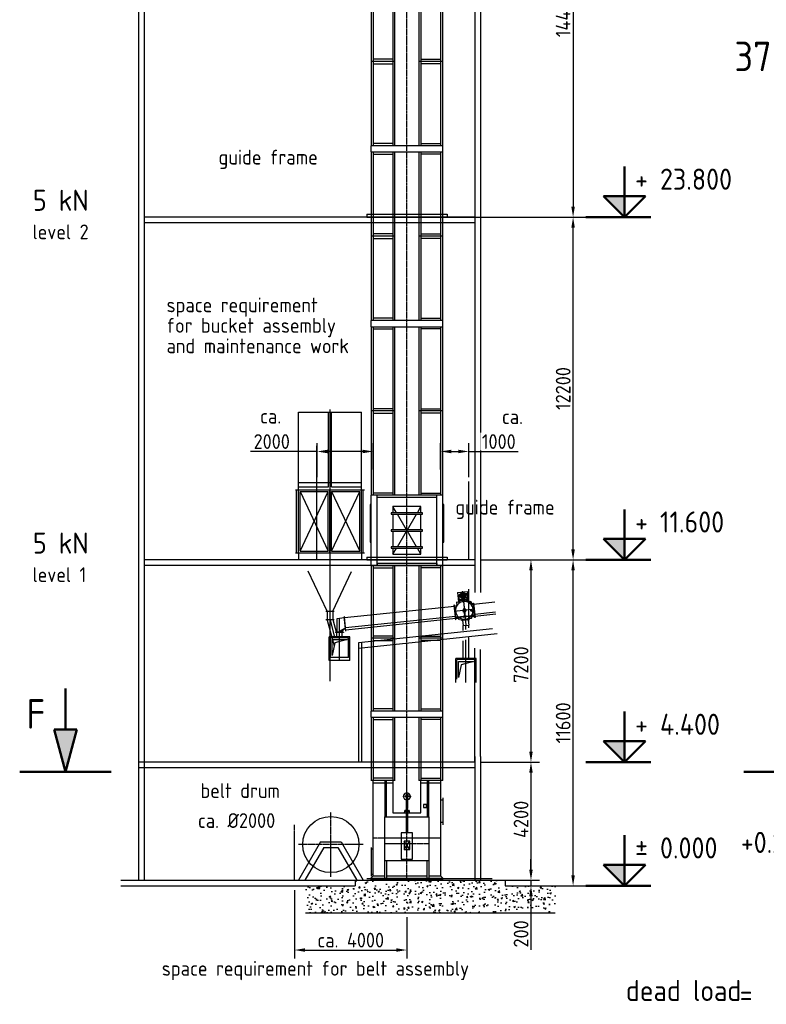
# Model space of a CAD drawing. Header units: millimetres. Extents: x -34725 to 178350, y -13707 to 126150.
# Tile 103 of 256: x 4437 to 31008, y 21696 to 56738. Entities that reach past the tile are written whole.
import ezdxf
from ezdxf.enums import TextEntityAlignment as Align

# ---------------------------------------------------------------- set-up
doc = ezdxf.new("R2010")
doc.units = ezdxf.units.MM
for name, pattern in [('AM_ISO08W050', [18, 12, -1.5, 3, -1.5]), ('AM_ISO08W050x2', [9, 6, -0.75, 1.5, -0.75]), ('GEN7', [13.75, 10, -1.25, 1.25, -1.25])]:
    doc.linetypes.add(name, pattern=pattern)
doc.layers.get('0').update_dxf_attribs({"linetype": 'CONTINUOUS'})
doc.layers.get('Defpoints').update_dxf_attribs({"linetype": 'CONTINUOUS'})
doc.layers.add('1', color=9, linetype='CONTINUOUS')
doc.layers.add('7', color=4, linetype='GEN7')
for name, color, linetype, lineweight in [('AM_0', 7, 'CONTINUOUS', 50), ('AM_4', 3, 'CONTINUOUS', 25), ('AM_5', 3, 'CONTINUOUS', 25), ('AM_6', 2, 'CONTINUOUS', 35), ('AM_7', 4, 'AM_ISO08W050', 25)]:
    doc.layers.add(name, color=color, linetype=linetype, lineweight=lineweight)
doc.styles.get("Standard").update_dxf_attribs({"font": 'isocp.shx'})
doc.dimstyles.new('AM_ISO', dxfattribs={"dimtxt": 3.5, "dimasz": 2.5, "dimexe": 2, "dimexo": 1, "dimgap": 0.6, "dimtad": 1, "dimdsep": 46, "dimtxsty": 'Standard', "dimcen": 0, "dimclrd": 256, "dimclre": 256, "dimclrt": 2, "dimadec": 0, "dimazin": 2, "dimtp": 0.1, "dimtm": 0.1, "dimtfac": 0.71, "dimtmove": 0, "dimatfit": 3, "dimfxl": 1, "dimtfill": 1, "dimtfillclr": 256, "dimlwd": -1, "dimlwe": -1, "dimarcsym": 0})

# ---------------------------------------------------------------- blocks, each defined once
blk = doc.blocks.new('Fuss_1')
for p, q in [((-1280, 3500), (-420, 3500)), ((-1200, 3500), (-1200, 100)), ((-785, 3420), (-1200, 3420)), ((-785, 2210), (-785, 3500)), ((-725, 3500), (-725, 2210)), ((-500, 3420), (-725, 3420)), ((-500, 2350), (-500, 3500)), ((420, 3500), (1280, 3500)), ((500, 3500), (500, 2350)), ((725, 3420), (500, 3420)), ((725, 2210), (725, 3500)), ((785, 3500), (785, 2210)), ((1200, 3420), (785, 3420)), ((1200, 100), (1200, 3500)), ((-1288, 2800), (-1288, 2880)), ((-122, 2902), (-116, 2975)), ((-85, 2838), (-122, 2902)), ((-116, 2975), (-71, 3033)), ((-18, 2806), (-85, 2838)), ((-71, 3033), (0, 3055)), ((-35, 2955), (35, 2955)), ((-35, 2905), (-35, 2955)), ((35, 2905), (-35, 2905)), ((-32, 2983), (-32, 2955)), ((32, 2983), (-32, 2983)), ((-32, 2955), (32, 2955)), ((-32, 2877), (-32, 2905)), ((-32, 2905), (32, 2905)), ((32, 2877), (-32, 2877)), ((-18, 3008), (-18, 2983)), ((18, 3008), (-18, 3008)), ((-18, 2877), (-18, 2505)), ((-16, 2955), (-16, 2983)), ((-16, 2905), (-16, 2877)), ((0, 3055), (71, 3033)), ((16, 2955), (16, 2983)), ((16, 2905), (16, 2877)), ((18, 2983), (18, 3008)), ((18, 2505), (18, 2877)), ((85, 2838), (18, 2806)), ((32, 2955), (32, 2983)), ((32, 2905), (32, 2877)), ((35, 2955), (35, 2905)), ((71, 3033), (116, 2975)), ((122, 2902), (85, 2838)), ((116, 2975), (122, 2902)), ((-1288, 2800), (-1200, 2800)), ((-1288, 2000), (-1288, 2800)), ((-695, 2540), (-695, 2650)), ((-695, 2650), (-585, 2650)), ((-585, 2540), (-695, 2540)), ((-585, 2650), (-585, 2540)), ((-25, 2430), (-25, 2505)), ((-25, 2505), (26, 2505)), ((26, 2505), (26, 2430)), ((-785, 2210), (-785, 640)), ((-18, 2210), (-785, 2210)), ((-18, 2350), (-500, 2350)), ((-90, 2350), (-90, 2420)), ((-90, 2420), (90, 2420)), ((-87, 2350), (-90, 2350)), ((-78, 2402), (-81, 2355)), ((-75, 2420), (-75, 2430)), ((-75, 2430), (75, 2430)), ((67, 2412), (-67, 2412)), ((-18, 2420), (-18, 1640)), ((18, 1640), (18, 2420)), ((500, 2350), (18, 2350)), ((785, 2210), (18, 2210)), ((75, 2430), (75, 2420)), ((81, 2355), (78, 2402)), ((90, 2350), (87, 2350)), ((90, 2420), (90, 2350)), ((785, 640), (785, 2210)), ((-1288, 2000), (-1200, 2000)), ((-1288, 1920), (-1288, 2000)), ((-200, 700), (-200, 1640)), ((-200, 1640), (200, 1640)), ((200, 1640), (200, 700)), ((-100, 1040), (-100, 1340)), ((-100, 1340), (100, 1340)), ((100, 1340), (100, 1040)), ((1274, 1110), (1274, 90)), ((100, 1040), (-100, 1040)), ((1200, 1050), (1274, 1050)), ((-785, 640), (-785, 10)), ((-785, 640), (785, 640)), ((-725, 10), (-725, 640)), ((200, 700), (-200, 700)), ((725, 640), (725, 10)), ((785, 10), (785, 640)), ((-1294, 10), (-1211, 100)), ((-1294, 10), (1300, 10)), ((1300, 0), (-1294, 0)), ((-1211, 100), (-785, 100)), ((-725, 100), (725, 100)), ((785, 100), (1210, 100)), ((1200, 150), (1274, 150)), ((1210, 100), (1300, 10)), ((1300, 10), (1300, 0))]:
    blk.add_line(p, q)
for centre, radius, start, end in [((-87, 2356), 5.61, 269.5258, 354.3396), ((-67, 2401), 11, 90.5103, 175.4131), ((67, 2401), 11, 4.3469, 89.8051), ((87, 2356), 5.44, 184.3763, 270.6251)]:
    blk.add_arc(centre, radius, start, end)
at = {"color": 0}
for p in [(-125, 2930), (125, 2930)]:
    blk.add_point(p, dxfattribs=at)
at = {"layer": '7'}
blk.add_line((-125, 2930), (125, 2930), dxfattribs=at)
at = {"layer": 'AM_0'}
blk.add_line((-1294, 10), (-1294, 0), dxfattribs=at)
at = {"layer": 'AM_4'}
for p, q in [((100, 1040), (-100, 1340)), ((-100, 1040), (100, 1340))]:
    blk.add_line(p, q, dxfattribs=at)
at = {"layer": 'AM_7', "linetype": 'AM_ISO08W050x2'}
for p, q in [((0, 0), (0, 3500)), ((-1200, 1450), (1200, 1450)), ((-785, 1250), (785, 1250))]:
    blk.add_line(p, q, dxfattribs=at)
blk = doc.blocks.new('Montageschlot_1')
for p, q in [((1280, 2500), (-1280, 2500)), ((-1280, 2500), (-1280, 0)), ((-1060, 2420), (-1060, 2500)), ((1060, 2420), (1060, 2500)), ((1280, 0), (1280, 2500)), ((-1309, 2170), (-1309, 830)), ((-1280, 2170), (-1309, 2170)), ((1060, 2420), (-1060, 2420)), ((-1060, 0), (-1060, 2420)), ((1060, 0), (1060, 2420)), ((1309, 2170), (1280, 2170)), ((1309, 830), (1309, 2170)), ((560, 1880), (-560, 1880)), ((-560, 1880), (-560, 1830)), ((-560, 1830), (560, 1830)), ((-500, 2100), (-500, 1880)), ((500, 2100), (-500, 2100)), ((-500, 1830), (-500, 1275)), ((500, 1880), (500, 2100)), ((500, 1275), (500, 1830)), ((560, 1830), (560, 1880)), ((560, 1275), (-560, 1275)), ((-560, 1275), (-560, 1225)), ((-560, 1225), (560, 1225)), ((-500, 1225), (-500, 670)), ((500, 670), (500, 1225)), ((560, 1225), (560, 1275)), ((-1309, 830), (-1280, 830)), ((1280, 830), (1309, 830)), ((560, 670), (-560, 670)), ((-560, 670), (-560, 620)), ((-560, 620), (560, 620)), ((-500, 620), (-500, 400)), ((-500, 400), (500, 400)), ((500, 400), (500, 620)), ((560, 620), (560, 670)), ((-1280, 0), (1280, 0)), ((1060, 70), (-1060, 70)), ((-1060, 70), (-1060, 0)), ((1060, 70), (1060, 0))]:
    blk.add_line(p, q)
at = {"layer": '1'}
for p, q in [((-15, 1275), (-341, 1830)), ((15, 1275), (341, 1830)), ((-341, 670), (-15, 1225)), ((-15, 1225), (15, 1275)), ((15, 1225), (-15, 1275)), ((341, 670), (15, 1225))]:
    blk.add_line(p, q, dxfattribs=at)
at = {"layer": '7'}
blk.add_line((0, 0), (0, 2500), dxfattribs=at)
at = {"layer": 'AM_4'}
for p, q in [((-371, 1880), (-500, 2100)), ((-15, 1275), (-341, 1830)), ((15, 1275), (341, 1830)), ((371, 1880), (500, 2100)), ((-341, 670), (-15, 1225)), ((341, 670), (15, 1225)), ((-500, 400), (-371, 620)), ((500, 400), (371, 620))]:
    blk.add_line(p, q, dxfattribs=at)
blk = doc.blocks.new('PFEIL')
for p, q in [((229, 125), (229, 300)), ((229, 0), (104, 125)), ((104, 125), (229, 125)), ((228.4, 0.6), (354, 125)), ((229, 125), (229, 0)), ((354, 125), (229, 125)), ((0, 0), (100, 0)), ((100, 0), (385.1, 0))]:
    blk.add_line(p, q)
blk.add_solid([(104, 125), (229, 125), (229, 0)])
blk = doc.blocks.new('Schlot_6220_1')
for p, q in [((1280, 6220), (-1280, 6220)), ((-1280, 6220), (-1280, 6000)), ((-1280, 6000), (1280, 6000)), ((-1270, 6000), (-1270, 0)), ((-1200, 6000), (-1200, 0)), ((-500, 6000), (-500, 0)), ((-430, 0), (-430, 6000)), ((430, 0), (430, 6000)), ((500, 6000), (500, 0)), ((1200, 6000), (1200, 0)), ((1270, 6000), (1270, 0)), ((1280, 6000), (1280, 6220)), ((-1200, 5920), (-500, 5920)), ((1200, 5920), (500, 5920)), ((-420, 3000), (-1280, 3000)), ((-420, 3000), (-1280, 3000)), ((-500, 3080), (-1200, 3080)), ((-1200, 2920), (-500, 2920)), ((1280, 3000), (420, 3000)), ((1280, 3000), (420, 3000)), ((500, 3080), (1200, 3080)), ((1200, 2920), (500, 2920)), ((-420, 0), (-1280, 0)), ((-500, 80), (-1200, 80)), ((1280, 0), (420, 0)), ((500, 80), (1200, 80))]:
    blk.add_line(p, q)
at = {"layer": '7'}
blk.add_line((0, 0), (0, 6220), dxfattribs=at)
blk = doc.blocks.new('Gebäude_1')
at = {"layer": 'AM_4'}
for p, q in [((-9550, 95300), (-9550, 200)), ((-9350, 95100), (-9350, 200)), ((2415, 87800), (2415, 11882.315305)), ((2615, 87800), (2615, 11882.315305)), ((-3863.735089, 16860.514015), (-2788.735089, 16860.514015)), ((-3863.735089, 14100), (-3863.735089, 16860.514015)), ((-2788.735089, 16860.514015), (-2688.735089, 16860.514015)), ((-2788.735089, 14200), (-2788.735089, 16860.514015)), ((-2738.735089, 16949.747958), (-2738.735089, 7280)), ((-2688.735089, 14200), (-2688.735089, 16860.514015)), ((-2688.735089, 16860.514015), (-1613.735089, 16860.514015)), ((-1613.735089, 14100), (-1613.735089, 16860.514015)), ((-3963.735089, 14100), (-3863.735089, 14100)), ((-3923.735089, 11850), (-3923.735089, 14100)), ((-3863.735089, 12628.507237), (-3863.735089, 14350)), ((-3863.735089, 14350), (-1613.735089, 14350)), ((-3863.735089, 14200), (-2788.735089, 14200)), ((-3863.735089, 14100), (-1503.735089, 14100)), ((-3863.735089, 11850), (-3863.735089, 14100)), ((-3803.735089, 14040), (-2798.735089, 14040)), ((-3803.735089, 14040), (-2798.735089, 11910)), ((-3803.735089, 11910), (-2798.735089, 14040)), ((-3803.735089, 11910), (-3803.735089, 14040)), ((-2798.735089, 11910), (-2798.735089, 14040)), ((-2738.735089, 11850), (-2738.735089, 14100)), ((-2688.735089, 14200), (-1613.735089, 14200)), ((-2678.735089, 11910), (-2678.735089, 14040)), ((-2678.735089, 14040), (-1673.735089, 11910)), ((-2678.735089, 11910), (-1673.735089, 14040)), ((-2678.735089, 14040), (-1673.735089, 14040)), ((-1673.735089, 11910), (-1673.735089, 14040)), ((-1613.735089, 12628.507237), (-1613.735089, 14350)), ((-1613.735089, 11850), (-1613.735089, 14100)), ((-1553.735089, 11850), (-1553.735089, 14100)), ((2415, 12611.557594), (2415, 10443.212159)), ((2615, 12611.557594), (2615, 10443.212159)), ((2415, 11600), (-9350, 11600)), ((-3963.735089, 11850), (-1503.735089, 11850)), ((-3863.735089, 11850), (-3863.735089, 11600)), ((-3803.735089, 11910), (-2798.735089, 11910)), ((-2678.735089, 11910), (-1673.735089, 11910)), ((-1613.735089, 11850), (-1613.735089, 11600)), ((2415, 11400), (-9350, 11400)), ((-2838.735089, 9780), (-3511.864294, 11195.571491)), ((-2638.735089, 9780), (-1967.236267, 11192.142842)), ((2197.131367, 10347.031815), (1797.361367, 10305.031815)), ((1798.421367, 10440.831815), (2152.471367, 10478.131815)), ((1798.421367, 10440.831815), (1833.541367, 10106.731815)), ((1858.581367, 10181.131815), (1854.731367, 10292.231815)), ((2146.821367, 10216.031815), (1858.421367, 10185.731815)), ((1858.581367, 10181.131815), (1866.041367, 10110.131815)), ((2150.381367, 10185.231815), (1861.341367, 10154.931815)), ((1861.561367, 10318.331815), (1897.191367, 10379.231815)), ((2151.951367, 10170.331815), (1862.911367, 10139.931815)), ((1911.381367, 10160.131815), (1911.071367, 10163.131815)), ((2096.731367, 10185.631815), (1913.741367, 10166.431815)), ((1996.401367, 10259.731815), (1924.121367, 10318.331815)), ((1924.451367, 10334.831815), (1966.661367, 10386.931815)), ((1950.461367, 10321.131815), (1925.711367, 10341.131815)), ((1926.261367, 10307.231815), (1936.301367, 10319.631815)), ((1976.831367, 10323.931815), (1933.211367, 10359.231815)), ((1935.081367, 10288.331815), (1962.671367, 10322.431815)), ((1936.301367, 10319.631815), (1983.961367, 10378.431815)), ((1954.771367, 10269.331815), (1942.161367, 10279.631815)), ((1988.121367, 10338.831815), (1945.081367, 10373.731815)), ((1947.861367, 10274.331815), (1989.041367, 10325.131815)), ((1993.671367, 10286.131815), (1950.461367, 10321.131815)), ((1985.351367, 10365.231815), (1961.351367, 10384.631815)), ((1962.671367, 10322.431815), (1986.731367, 10352.131815)), ((1964.081367, 10264.531815), (1992.271367, 10299.331815)), ((1972.460781, 10487.875004), (2100, 9274.420391)), ((1972.461367, 10487.831815), (2082.271367, 9443.031815)), ((1990.891367, 10312.531815), (1976.831367, 10323.931815)), ((2054.891367, 10333.031815), (1983.631367, 10390.731815)), ((1983.961367, 10378.431815), (1993.991367, 10390.831815)), ((1984.231367, 10259.631815), (1995.041367, 10273.031815)), ((2029.571367, 10329.431815), (1985.351367, 10365.231815)), ((1986.731367, 10352.131815), (2014.321367, 10386.231815)), ((2003.201367, 10326.631815), (1988.121367, 10338.831815)), ((1989.041367, 10325.131815), (1989.501367, 10325.731815)), ((1989.501367, 10325.731815), (2030.681367, 10376.631815)), ((2034.511367, 10277.131815), (1990.891367, 10312.531815)), ((1992.271367, 10299.331815), (2015.411367, 10327.931815)), ((2018.411367, 10266.131815), (1993.671367, 10286.131815)), ((1995.041367, 10273.031815), (2041.781367, 10330.731815)), ((2046.241367, 10291.831815), (2003.201367, 10326.631815)), ((2011.131367, 10263.031815), (2054.851367, 10317.031815)), ((2015.411367, 10327.931815), (2043.601367, 10362.731815)), ((2053.571367, 10310.031815), (2029.571367, 10329.431815)), ((2041.781367, 10330.731815), (2052.601367, 10344.031815)), ((2050.701367, 10400.531815), (2144.501367, 10410.431815)), ((2066.741367, 10266.431815), (2158.611367, 10276.131815)), ((2100.341367, 10180.031815), (2100.031367, 10183.031815)), ((2111.851367, 10166.131815), (2114.991367, 10136.331815)), ((2130.581367, 10408.931815), (2144.691367, 10274.631815)), ((2147.631367, 10211.431815), (2136.621367, 10273.831815)), ((2147.631367, 10211.431815), (2155.091367, 10140.531815)), ((2152.471367, 10478.131815), (2187.591367, 10143.931815)), ((2153.291367, 10403.231815), (2165.731367, 10284.931815)), ((1692.453388, 9947.098754), (-2217.630247, 9536.132404)), ((2412.441367, 9841.731815), (1684.411367, 9765.231815)), ((1691.611367, 9955.031815), (1745.321367, 9960.731815)), ((1768.001367, 10079.731815), (1776.471367, 9999.131815)), ((1785.801367, 10101.731815), (2105.201367, 10135.231815)), ((2168.161367, 10141.931815), (2105.201367, 10135.231815)), ((2319.341367, 10026.931815), (2182.751367, 10137.531815)), ((2186.781367, 10134.231815), (2191.811367, 10140.531815)), ((2323.921367, 10033.531815), (2191.811367, 10140.531815)), ((2266.351367, 10121.331815), (2246.211367, 10096.431815)), ((2289.661367, 10102.431815), (2266.351367, 10121.331815)), ((2289.661367, 10102.431815), (2269.531367, 10077.531815)), ((2289.661367, 10102.431815), (2289.661367, 10102.431815)), ((2318.891367, 10027.331815), (2323.921367, 10033.531815)), ((2334.021367, 10022.531815), (2357.951367, 10025.131815)), ((2354.601367, 10056.931815), (2369.521367, 10058.531815)), ((2408.431367, 9544.731815), (2354.601367, 10056.931815)), ((2369.521367, 10058.531815), (2423.351367, 9546.331815)), ((3132.546111, 10098.458599), (2373.700873, 10018.70075)), ((-2888.735089, 9780), (-2588.735089, 9780)), ((-2888.735089, 9480), (-2588.735089, 9480)), ((-2838.735089, 9780), (-2838.735089, 9453.6695)), ((-2638.735089, 9780), (-2638.735089, 9480)), ((-2638.735089, 9480), (-2508.929439, 8995.558719)), ((-2225.586422, 9535.296176), (-2500, 9506.454147)), ((-2500, 9506.454147), (-2500, 9026.104522)), ((-2400, 8014.284231), (-2400, 9516.96457)), ((-2221.811386, 9575.91328), (-2229.767561, 9575.077052)), ((-2175.935402, 9062.898276), (-2229.767561, 9575.077052)), ((-2217.630247, 9536.132404), (-2225.586422, 9535.296176)), ((-2167.979227, 9063.734504), (-2221.811386, 9575.91328)), ((1730.083635, 9589.070872), (-2180, 9178.104522)), ((1737.923269, 9514.48173), (-2172.160365, 9103.515379)), ((1715.171367, 9587.531815), (1730.081367, 9589.031815)), ((1737.511367, 9518.431815), (1810.101367, 9526.131815)), ((1737.971367, 9549.631815), (2067.431367, 9584.331815)), ((1765.801367, 9584.031815), (1772.341367, 9521.831815)), ((1788.701367, 9567.031815), (1767.821367, 9564.831815)), ((1791.211367, 9543.231815), (1770.331367, 9541.031815)), ((1803.311367, 9571.631815), (1788.391367, 9570.031815)), ((1788.391367, 9570.031815), (1791.531367, 9540.231815)), ((2027.861367, 9587.731815), (1789.171367, 9562.631815)), ((2029.431367, 9572.731815), (1790.741367, 9547.731815)), ((1791.531367, 9540.231815), (1806.441367, 9541.831815)), ((1806.441367, 9541.831815), (1803.311367, 9571.631815)), ((1832.081367, 9508.331815), (1833.031367, 9499.331815)), ((1956.451367, 9492.231815), (1855.011367, 9481.531815)), ((1978.431367, 9474.431815), (1980.001367, 9459.531815)), ((2027.081367, 9595.131815), (2012.161367, 9593.531815)), ((2012.161367, 9593.531815), (2015.291367, 9563.731815)), ((2015.291367, 9563.731815), (2030.211367, 9565.331815)), ((2030.211367, 9565.331815), (2027.081367, 9595.131815)), ((2031.081367, 9592.531815), (2027.391367, 9592.131815)), ((2033.591367, 9568.731815), (2029.901367, 9568.331815)), ((2037.471367, 9596.231815), (2030.771367, 9595.531815)), ((2030.771367, 9595.531815), (2033.911367, 9565.731815)), ((2038.251367, 9588.731815), (2031.561367, 9588.031815)), ((2061.541367, 9783.731815), (2031.711367, 9780.631815)), ((2031.711367, 9780.631815), (2033.281367, 9765.731815)), ((2034.691367, 9780.931815), (2032.501367, 9801.831815)), ((2039.821367, 9573.831815), (2033.121367, 9573.131815)), ((2033.281367, 9765.731815), (2063.111367, 9768.831815)), ((2033.911367, 9565.731815), (2040.611367, 9566.431815)), ((2037.471367, 9596.231815), (2040.611367, 9566.431815)), ((2043.301367, 9593.831815), (2037.781367, 9593.231815)), ((2055.891367, 9622.331815), (2039.171367, 9781.431815)), ((2045.811367, 9569.931815), (2040.291367, 9569.431815)), ((2087.691367, 9611.531815), (2041.941367, 9606.731815)), ((2047.171367, 9557.031815), (2041.941367, 9606.731815)), ((2076.701367, 9639.531815), (2046.861367, 9636.431815)), ((2046.861367, 9636.431815), (2048.441367, 9621.531815)), ((2092.921367, 9561.831815), (2047.171367, 9557.031815)), ((2048.441367, 9621.531815), (2078.271367, 9624.631815)), ((2078.661367, 9620.931815), (2048.821367, 9617.831815)), ((2048.821367, 9617.831815), (2049.531367, 9611.131815)), ((2079.361367, 9614.231815), (2049.531367, 9611.131815)), ((2051.811367, 9618.131815), (2051.421367, 9621.831815)), ((2052.881367, 9607.931815), (2052.511367, 9611.431815)), ((2070.811367, 9623.831815), (2054.091367, 9783.031815)), ((2056.991367, 9611.931815), (2056.281367, 9618.631815)), ((2058.561367, 9783.431815), (2056.361367, 9804.331815)), ((2063.111367, 9768.831815), (2061.541367, 9783.731815)), ((2396.881367, 9618.931815), (2067.431367, 9584.331815)), ((2071.901367, 9613.531815), (2071.201367, 9620.131815)), ((2075.671367, 9620.631815), (2075.291367, 9624.331815)), ((2076.751367, 9610.431815), (2076.381367, 9613.931815)), ((2078.271367, 9624.631815), (2076.701367, 9639.531815)), ((2079.361367, 9614.231815), (2078.661367, 9620.931815)), ((2092.921367, 9561.831815), (2087.691367, 9611.531815)), ((2089.051367, 9598.631815), (2094.561367, 9599.231815)), ((2091.561367, 9574.731815), (2097.071367, 9575.331815)), ((2094.251367, 9602.231815), (2100.951367, 9602.931815)), ((2094.251367, 9602.231815), (2097.391367, 9572.331815)), ((2095.041367, 9594.731815), (2101.731367, 9595.431815)), ((2096.601367, 9579.831815), (2103.301367, 9580.531815)), ((2104.091367, 9573.031815), (2097.391367, 9572.331815)), ((2100.951367, 9602.931815), (2104.091367, 9573.031815)), ((2101.261367, 9599.931815), (2104.961367, 9600.331815)), ((2103.771367, 9576.031815), (2107.471367, 9576.431815)), ((2104.651367, 9603.331815), (2119.561367, 9604.831815)), ((2107.781367, 9573.431815), (2104.651367, 9603.331815)), ((2105.431367, 9595.831815), (2344.111367, 9620.931815)), ((2107.001367, 9580.931815), (2345.691367, 9606.031815)), ((2122.701367, 9575.031815), (2107.781367, 9573.431815)), ((2119.561367, 9604.831815), (2122.701367, 9575.031815)), ((2177.331367, 9495.331815), (2178.901367, 9480.431815)), ((2195.131367, 9517.331815), (2296.581367, 9527.931815)), ((2289.901367, 9802.931815), (2246.861367, 9781.931815)), ((2293.321367, 9770.331815), (2246.861367, 9781.931815)), ((2289.901367, 9802.931815), (2290.831367, 9794.131815)), ((2290.831367, 9794.131815), (2345.531367, 9799.831815)), ((2292.391367, 9779.231815), (2347.091367, 9784.931815)), ((2293.321367, 9770.331815), (2292.391367, 9779.231815)), ((2314.371367, 9549.931815), (2313.441367, 9558.831815)), ((2328.421367, 9626.831815), (2343.331367, 9628.431815)), ((2331.551367, 9597.031815), (2328.421367, 9626.831815)), ((2403.831367, 9588.531815), (2331.231367, 9580.831815)), ((2346.471367, 9598.531815), (2331.551367, 9597.031815)), ((2343.331367, 9628.431815), (2346.471367, 9598.531815)), ((2343.651367, 9625.431815), (2364.531367, 9627.631815)), ((2345.531367, 9799.831815), (2347.091367, 9784.931815)), ((2346.151367, 9601.531815), (2367.041367, 9603.731815)), ((2362.521367, 9646.731815), (2369.051367, 9584.531815)), ((2411.331367, 9660.631815), (2396.411367, 9659.131815)), ((2423.351367, 9546.331815), (2408.431367, 9544.731815)), ((3156.033377, 9738.944229), (2411.331119, 9660.672868)), ((3158.625656, 9663.803568), (2419.170754, 9586.083726)), ((-2838.735089, 9453.6695), (-2592.976262, 8536.485071)), ((-2735.327671, 9454.118095), (-2587.644359, 8902.95647)), ((-2400, 9065.224469), (-2187.956175, 9177.268294)), ((-2187.956175, 9177.268294), (-2300, 9065.224469)), ((-2180, 9178.104522), (-2187.956175, 9177.268294)), ((3046.608979, 9149.276001), (-1720.210146, 8648.263122)), ((1982.03566, 9440.098916), (2000.000001, 9269.179632)), ((2000, 9269.179632), (2200, 9279.661149)), ((2000, 9092.329657), (2000, 9269.179632)), ((2100, 9129.013458), (2100, 9274.420391)), ((2180.967122, 9460.746879), (2200.273905, 9277.055105)), ((2200, 9177.925462), (2200, 9279.661149)), ((-2765, 8014.284231), (-2765, 8865.854793)), ((-2035, 8865.854793), (-2765, 8865.854793)), ((-2725, 8129.908591), (-2725, 8826.073917)), ((-2075, 8826.073917), (-2725, 8826.073917)), ((-2260, 9026.104522), (-2540, 9026.104522)), ((-2540, 9026.104522), (-2540, 9018.104522)), ((-2260, 9018.104522), (-2540, 9018.104522)), ((-2500, 8865.854793), (-2500, 9010.604589)), ((-2300, 9065.224469), (-2400, 9065.224469)), ((-2300, 9065.224469), (-2300, 9026.104522)), ((-2300, 8865.854793), (-2300, 9005.60865)), ((-2260, 9026.104522), (-2260, 9018.104522)), ((-2167.979227, 9063.734504), (-2175.935402, 9062.898276)), ((-2075, 8129.908591), (-2075, 8826.073917)), ((-2035, 8014.284231), (-2035, 8865.854793)), ((3215.419956, 8965.917093), (-1720.210146, 8447.161466)), ((2200, 8089.75692), (2200, 8835.540617)), ((-1720.210146, 8648.263122), (-1720.210146, 4400)), ((-1620.210146, 8658.773545), (-1620.210146, 4400)), ((2000, 8089.75692), (2000, 8725.488403)), ((2100, 7239.440699), (2100, 8749.944811)), ((-2075, 8129.908591), (-2725, 8129.908591)), ((1735, 7238.186358), (1735, 8089.75692)), ((2465, 8089.75692), (1735, 8089.75692)), ((2465, 7238.186358), (2465, 8089.75692)), ((-2035, 8015.538573), (-2765, 8015.538573)), ((-2035, 8014.284231), (-2765, 8014.284231)), ((1775, 7353.810717), (1775, 8049.976044)), ((2425, 8049.976044), (1775, 8049.976044)), ((2425, 7353.810717), (2425, 8049.976044)), ((2415, 4600), (2415, 200)), ((2615, 4600), (2615, 200)), ((2415, 4400), (-9550, 4400)), ((2415, 4200), (-9550, 4200))]:
    blk.add_line(p, q, dxfattribs=at)
for points in [[(1688.271367, 9986.831815), (1673.351367, 9985.331815), (1727.191367, 9473.131815), (1742.101367, 9474.731815)], [(2220.251367, 9469.631815), (1941.781367, 9440.331815), (1940.221367, 9455.331815), (2218.681367, 9484.531815)]]:
    blk.add_lwpolyline(points, close=True, dxfattribs=at)
for points in [[(2057.571367, 9792.831815), (2061.311367, 9795.631815), (2059.381367, 9813.931815), (2042.501367, 9821.431815), (2027.551367, 9810.631815), (2029.491367, 9792.231815)], [(1779.301367, 9566.131815), (1776.591367, 9569.831815), (1758.211367, 9567.931815), (1750.701367, 9551.031815), (1761.561367, 9536.031815), (1779.931367, 9538.031815)], [(1779.931367, 9538.031815), (1781.811367, 9542.231815)], [(2029.491367, 9792.231815), (2033.701367, 9790.331815)], [(2353.051367, 9626.431815), (2354.931367, 9630.631815), (2373.301367, 9632.531815), (2384.161367, 9617.631815), (2376.641367, 9600.731815), (2358.271367, 9598.831815)], [(2358.271367, 9598.831815), (2355.561367, 9602.531815)], [(-2660.972172, 8195.986787), (-2660.972172, 8763.692713), (-2129.42895, 8763.692713), (-2566.313366, 8647.240236), (-2660.972172, 8195.986787)], [(1839.027828, 7419.888914), (1839.027828, 7987.594839), (2370.57105, 7987.594839), (1933.686634, 7871.142363), (1839.027828, 7419.888914)]]:
    blk.add_lwpolyline(points, dxfattribs=at)
for radius in [97, 69.84711]:
    blk.add_circle((1989.561367, 10325.231815), radius, dxfattribs=at)
for centre, radius, start, end in [((1904.721367, 10293.031815), 50, 149.6787000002, 180.9999999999), ((1989.561367, 10325.231815), 107, 45.8057600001, 149.6787000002), ((1914.051367, 10163.431815), 3, 96.0000000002, 186.0000000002), ((2097.041367, 10182.631815), 3, 6.0000000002, 96.0000000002), ((2145.341367, 10402.431815), 8, 6.0000000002, 96.0000000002), ((2157.781367, 10284.131815), 8, 276.0000000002, 6.0000000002), ((2044.431367, 9803.131815), 315, 323.5767, 228.4233000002), ((1741.661367, 9995.531815), 35, 276.0000000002, 6.0000000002), ((1787.891367, 10081.831815), 20, 96.0000000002, 186.0000000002), ((2044.431367, 9803.131815), 59.46199, 283.2461000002, 268.7538999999), ((2044.431367, 9803.131815), 30, 305.9999999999, 246), ((2044.431367, 9803.131815), 12, 6.0000000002, 186.0000000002), ((2170.161367, 10122.031815), 20, 51.0000000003, 96.0000000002), ((2331.931367, 10042.431815), 20, 231.0000000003, 276.0000000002), ((1769.071367, 9552.931815), 12, 96.0000000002, 276.0000000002), ((1812.191367, 9506.231815), 20, 6.0000000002, 96.0000000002), ((1852.921367, 9501.431815), 20, 186.0000000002, 276.0000000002), ((2044.431367, 9803.131815), 315, 232.2382999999, 319.7616999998), ((1958.541367, 9472.331815), 20, 6.0000000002, 96.0000000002), ((2197.221367, 9497.431815), 20, 96.0000000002, 186.0000000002), ((2294.481367, 9547.831815), 20, 276.0000000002, 6.0000000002), ((2333.331367, 9560.931815), 20, 96.0000000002, 186.0000000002), ((2365.781367, 9615.631815), 12, 276.0000000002, 96.0000000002)]:
    blk.add_arc(centre, radius, start, end, dxfattribs=at)
blk = doc.blocks.new('*D52')
at = {"layer": 'AM_5', "transparency": 16777216}
for p, q in [((20983, 37511), (24431, 37511)), ((24131, 26286), (24131, 37136)), ((23303, 25911), (24431, 25911))]:
    blk.add_line(p, q, dxfattribs=at)
for points in [[(24068, 37136), (24193, 37136), (24131, 37511)], [(24068, 26286), (24193, 26286), (24131, 25911)]]:
    blk.add_solid(points, dxfattribs=at)
at = {"layer": 'Defpoints', "color": 0, "transparency": 16777216}
for p in [(20833, 37511), (24131, 37511), (23153, 25911)]:
    blk.add_point(p, dxfattribs=at)
at = {"layer": 'AM_5', "color": 2, "transparency": 16777216, "insert": (23778, 31711), "char_height": 525, "attachment_point": 5, "rotation": 90, "bg_fill": 3, "box_fill_scale": 1.1, "bg_fill_color": 256, "bg_fill_true_color": 13158600, "bg_fill_transparency": 0}
blk.add_mtext('11600', dxfattribs=at)
blk = doc.blocks.new('*D53')
at = {"layer": 'AM_5', "transparency": 16777216}
for p, q in [((19798, 64111), (24431, 64111)), ((24131, 63736), (24131, 50086)), ((19568, 49711), (24431, 49711))]:
    blk.add_line(p, q, dxfattribs=at)
for points in [[(24068, 63736), (24193, 63736), (24131, 64111)], [(24068, 50086), (24193, 50086), (24131, 49711)]]:
    blk.add_solid(points, dxfattribs=at)
at = {"layer": 'Defpoints', "color": 0, "transparency": 16777216}
for p in [(19648, 64111), (19418, 49711), (24131, 49711)]:
    blk.add_point(p, dxfattribs=at)
at = {"layer": 'AM_5', "color": 2, "transparency": 16777216, "insert": (23778, 56911), "char_height": 525, "attachment_point": 5, "rotation": 90, "bg_fill": 3, "box_fill_scale": 1.1, "bg_fill_color": 256, "bg_fill_true_color": 13158600, "bg_fill_transparency": 0}
blk.add_mtext('14400', dxfattribs=at)
blk = doc.blocks.new('*D82')
at = {"layer": 'AM_5', "transparency": 16777216}
for p, q in [((14218, 25761), (14218, 23327)), ((18218, 24802), (18218, 23327)), ((14593, 23627), (17843, 23627))]:
    blk.add_line(p, q, dxfattribs=at)
for points in [[(14593, 23690), (14593, 23565), (14218, 23627)], [(17843, 23690), (17843, 23565), (18218, 23627)]]:
    blk.add_solid(points, dxfattribs=at)
at = {"layer": 'Defpoints', "color": 0, "transparency": 16777216}
for p in [(14218, 25911), (18218, 24952), (18218, 23627)]:
    blk.add_point(p, dxfattribs=at)
at = {"layer": 'AM_5', "color": 2, "transparency": 16777216, "insert": (16218, 23980), "char_height": 525, "attachment_point": 5, "bg_fill": 3, "box_fill_scale": 1.1, "bg_fill_color": 256, "bg_fill_true_color": 13158600, "bg_fill_transparency": 0}
blk.add_mtext('ca. 4000', dxfattribs=at)
blk = doc.blocks.new('*D71')
at = {"layer": 'AM_5', "transparency": 16777216}
for p, q in [((15018, 41371), (12654, 41371)), ((15018, 40458), (15018, 41671)), ((16643, 41371), (15393, 41371)), ((17018, 40725), (17018, 41671))]:
    blk.add_line(p, q, dxfattribs=at)
for points in [[(15393, 41433), (15393, 41308), (15018, 41371)], [(16643, 41433), (16643, 41308), (17018, 41371)]]:
    blk.add_solid(points, dxfattribs=at)
at = {"layer": 'Defpoints', "color": 0, "transparency": 16777216}
for p in [(17018, 41371), (15018, 40308), (17018, 40575)]:
    blk.add_point(p, dxfattribs=at)
at = {"layer": 'AM_5', "color": 2, "transparency": 16777216, "insert": (13407, 41723), "char_height": 525, "attachment_point": 5, "bg_fill": 3, "box_fill_scale": 1.1, "bg_fill_color": 256, "bg_fill_true_color": 13158600, "bg_fill_transparency": 0}
blk.add_mtext('2000', dxfattribs=at)
blk = doc.blocks.new('*D72')
at = {"layer": 'AM_5', "transparency": 16777216}
for p, q in [((19418, 40725), (19418, 41671)), ((19793, 41371), (20043, 41371)), ((20418, 40458), (20418, 41671)), ((20418, 41371), (22181, 41371))]:
    blk.add_line(p, q, dxfattribs=at)
for points in [[(19793, 41433), (19793, 41308), (19418, 41371)], [(20043, 41433), (20043, 41308), (20418, 41371)]]:
    blk.add_solid(points, dxfattribs=at)
at = {"layer": 'Defpoints', "color": 0, "transparency": 16777216}
for p in [(20418, 41371), (19418, 40575), (20418, 40308)]:
    blk.add_point(p, dxfattribs=at)
at = {"layer": 'AM_5', "color": 2, "transparency": 16777216, "insert": (21487, 41723), "char_height": 525, "attachment_point": 5, "bg_fill": 3, "box_fill_scale": 1.1, "bg_fill_color": 256, "bg_fill_true_color": 13158600, "bg_fill_transparency": 0}
blk.add_mtext('1000', dxfattribs=at)
blk = doc.blocks.new('*D117')
at = {"layer": 'AM_5', "transparency": 16777216}
for p, q in [((20783, 49711), (24431, 49711)), ((24131, 37886), (24131, 49336)), ((20983, 37511), (24431, 37511))]:
    blk.add_line(p, q, dxfattribs=at)
for points in [[(24068, 49336), (24193, 49336), (24131, 49711)], [(24068, 37886), (24193, 37886), (24131, 37511)]]:
    blk.add_solid(points, dxfattribs=at)
at = {"layer": 'Defpoints', "color": 0, "transparency": 16777216}
for p in [(20633, 49711), (24131, 49711), (20833, 37511)]:
    blk.add_point(p, dxfattribs=at)
at = {"layer": 'AM_5', "color": 2, "transparency": 16777216, "insert": (23778, 43611), "char_height": 525, "attachment_point": 5, "rotation": 90, "bg_fill": 3, "box_fill_scale": 1.1, "bg_fill_color": 256, "bg_fill_true_color": 13158600, "bg_fill_transparency": 0}
blk.add_mtext('12200', dxfattribs=at)
blk = doc.blocks.new('Schlot L_5180')
for p, q in [((-420, 5180), (-1280, 5180)), ((-1270, 5180), (-1270, 0)), ((-1200, 5180), (-1200, 0)), ((-1200, 5100), (-500, 5100)), ((-500, 5180), (-500, 0)), ((-430, 0), (-430, 5180)), ((1280, 5180), (420, 5180)), ((430, 0), (430, 5180)), ((500, 5180), (500, 0)), ((1200, 5100), (500, 5100)), ((1200, 5180), (1200, 0)), ((1270, 5180), (1270, 0)), ((-420, 2590), (-1280, 2590)), ((-420, 2590), (-1280, 2590)), ((-500, 2670), (-1200, 2670)), ((-1200, 2510), (-500, 2510)), ((1280, 2590), (420, 2590)), ((1280, 2590), (420, 2590)), ((500, 2670), (1200, 2670)), ((1200, 2510), (500, 2510)), ((-420, 0), (-1280, 0)), ((-500, 80), (-1200, 80)), ((1280, 0), (420, 0)), ((500, 80), (1200, 80))]:
    blk.add_line(p, q)
at = {"layer": '7'}
blk.add_line((0, 0), (0, 5180), dxfattribs=at)
blk = doc.blocks.new('SchlotL_2470_1')
for p, q in [((1280, 0), (-1280, 0)), ((-1280, 0), (-1280, -220)), ((1280, -220), (1280, 0)), ((-1280, -220), (1280, -220)), ((-1270, -220), (-1270, -2470)), ((-1200, -220), (-1200, -2470)), ((-1200, -300), (-500, -300)), ((-500, -220), (-500, -2470)), ((-430, -2470), (-430, -220)), ((430, -2470), (430, -220)), ((500, -220), (500, -2470)), ((1200, -300), (500, -300)), ((1200, -220), (1200, -2470)), ((1270, -220), (1270, -2470)), ((-500, -2390), (-1200, -2390)), ((500, -2390), (1200, -2390)), ((-420, -2470), (-1280, -2470)), ((-420, -2470), (-1280, -2470)), ((1280, -2470), (420, -2470)), ((1280, -2470), (420, -2470))]:
    blk.add_line(p, q)
at = {"layer": '7'}
blk.add_line((0, -2470), (0, 0), dxfattribs=at)
blk = doc.blocks.new('*D133')
at = {"layer": 'AM_5', "transparency": 16777216}
for p, q in [((20983, 37511), (22933, 37511)), ((22633, 37136), (22633, 30686)), ((20983, 30311), (22933, 30311))]:
    blk.add_line(p, q, dxfattribs=at)
for points in [[(22570, 37136), (22695, 37136), (22633, 37511)], [(22570, 30686), (22695, 30686), (22633, 30311)]]:
    blk.add_solid(points, dxfattribs=at)
at = {"layer": 'Defpoints', "color": 0, "transparency": 16777216}
for p in [(20833, 37511), (20833, 30311), (22633, 30311)]:
    blk.add_point(p, dxfattribs=at)
at = {"layer": 'AM_5', "color": 2, "transparency": 16777216, "insert": (22280, 33786), "char_height": 525, "attachment_point": 5, "rotation": 90, "bg_fill": 3, "box_fill_scale": 1.1, "bg_fill_color": 256, "bg_fill_true_color": 13158600, "bg_fill_transparency": 0}
blk.add_mtext('7200', dxfattribs=at)
blk = doc.blocks.new('*D134')
at = {"layer": 'AM_5', "transparency": 16777216}
for p, q in [((20983, 30311), (22933, 30311)), ((22633, 29936), (22633, 26486)), ((21868, 26111), (22933, 26111))]:
    blk.add_line(p, q, dxfattribs=at)
for points in [[(22570, 29936), (22695, 29936), (22633, 30311)], [(22570, 26486), (22695, 26486), (22633, 26111)]]:
    blk.add_solid(points, dxfattribs=at)
at = {"layer": 'Defpoints', "color": 0, "transparency": 16777216}
for p in [(20833, 30311), (21718, 26111), (22633, 26111)]:
    blk.add_point(p, dxfattribs=at)
at = {"layer": 'AM_5', "color": 2, "transparency": 16777216, "insert": (22280, 28278), "char_height": 525, "attachment_point": 5, "rotation": 90, "bg_fill": 3, "box_fill_scale": 1.1, "bg_fill_color": 256, "bg_fill_true_color": 13158600, "bg_fill_transparency": 0}
blk.add_mtext('4200', dxfattribs=at)
blk = doc.blocks.new('*D135')
at = {"layer": 'AM_5', "transparency": 16777216}
for p, q in [((22633, 26486), (22633, 26861)), ((20983, 26111), (22933, 26111)), ((22633, 26111), (22633, 25911)), ((21868, 25911), (22933, 25911)), ((22633, 25536), (22633, 23631))]:
    blk.add_line(p, q, dxfattribs=at)
for points in [[(22570, 26486), (22695, 26486), (22633, 26111)], [(22570, 25536), (22695, 25536), (22633, 25911)]]:
    blk.add_solid(points, dxfattribs=at)
at = {"layer": 'Defpoints', "color": 0, "transparency": 16777216}
for p in [(20833, 26111), (21718, 25911), (22633, 25911)]:
    blk.add_point(p, dxfattribs=at)
at = {"layer": 'AM_5', "color": 2, "transparency": 16777216, "insert": (22280, 24201), "char_height": 525, "attachment_point": 5, "rotation": 90, "bg_fill": 3, "box_fill_scale": 1.1, "bg_fill_color": 256, "bg_fill_true_color": 13158600, "bg_fill_transparency": 0}
blk.add_mtext('200', dxfattribs=at)

msp = doc.modelspace()

# ---------------------------------------------------------------- hatches: boundary and pattern name
at = {"layer": 'AM_4'}
h = msp.add_hatch(dxfattribs=at)
h.set_pattern_fill('AR-CONC', color=256, scale=3, style=0)
h.set_pattern_definition([(50, (-5197.56, 670.1), (546.554, -47.817), [57.15, -628.65]), (355, (-5197.56, 670.1), (-105.7285, 573.17), [45.72, -502.92]), (100.451, (-5152, 666.1), (440.8275, 525.35), [48.57, -534.27]), (46.1842, (-5197.56, 822.5), (813.237, -126.127), [85.725, -942.975]), (96.6356, (-5129.8, 812), (712.213, 742.277), [72.855, -801.405]), (351.184, (-5197.6, 822.5), (712.214, 742.275), [68.58, -754.38]), (21, (-5121.36, 784.4), (454.8446, -306.7966), [57.15, -628.65]), (326, (-5121.36, 784.4), (185.406, 552.564), [45.72, -502.92]), (71.4514, (-5083.46, 758.84), (640.2495, 245.7686), [48.57, -534.27]), (37.5, (-5197.56, 670.11), (9.2658, 253.6651), [0, -496.824, 0, -510.54, 0, -504.825]), (7.5, (-5197.56, 670.1), (200.459, 300.5417), [0, -291.084, 0, -485.394, 0, -192.405]), (327.5, (-5367.49, 670.1), (406.7718, -17.1862), [0, -190.5, 0, -594.36, 0, -788.67]), (317.5, (-5443.7, 670.1), (444.3875, 76.2795), [0, -247.65, 0, -394.716, 0, -560.07])])
h.paths.add_polyline_path([(23496.327, 25911.467), (21717.716, 25911.467), (21717.716, 26111.467), (16370.446, 26111.467), (16370.446, 25911.467), (14608.53, 25911.467), (14608.53, 24952.048), (23496.327, 24952.048)])

# ---------------------------------------------------------------- linework, layer by layer
at = {"layer": 'AM_0'}
for p, q in [((6064.714, 32930.13), (6064.714, 31474.637)), ((6064.714, 29974.637), (5662.79, 31474.637)), ((5662.79, 31474.637), (6466.637, 31474.637)), ((6466.637, 31474.637), (6064.714, 29974.637)), ((4437.202, 29974.637), (7692.225, 29974.637)), ((30210.219, 29974.637), (33465.243, 29974.637))]:
    msp.add_line(p, q, dxfattribs=at)
msp.add_solid([(6064.714, 29974.637), (5662.79, 31474.637), (6466.637, 31474.637)], dxfattribs=at)
at = {"layer": 'AM_4'}
for p, q in [((16787.716, 49811.467), (19647.716, 49811.467)), ((16787.716, 49811.467), (16787.716, 49711.467)), ((20632.716, 49711.467), (8867.716, 49711.467)), ((20632.716, 49511.467), (8867.716, 49511.467)), ((16787.716, 49711.467), (19647.716, 49711.467)), ((20632.716, 49711.467), (24587.667, 49711.467)), ((16787.716, 37611.467), (19647.716, 37611.467)), ((16787.716, 37611.467), (16787.716, 37511.467)), ((16787.716, 37511.467), (19647.716, 37511.467)), ((19647.716, 37611.467), (19647.716, 37511.467)), ((20832.716, 37511.467), (24587.667, 37511.467)), ((20632.716, 30311.467), (20632.716, 34374.116)), ((20832.716, 30311.467), (22710.191, 30311.467)), ((15146.47, 27481.621), (14355.411, 26111.467)), ((15146.47, 27481.621), (15874.904, 27481.621)), ((15874.904, 27481.621), (16665.962, 26111.467)), ((15261.94, 27281.621), (14586.351, 26111.467)), ((15261.94, 27281.621), (15759.434, 27281.621)), ((15759.434, 27281.621), (16435.022, 26111.467)), ((8040.363, 26111.467), (21717.716, 26111.467)), ((16370.446, 26111.467), (16370.446, 25911.467)), ((21717.716, 26111.467), (21717.716, 25911.467)), ((8040.363, 25911.467), (16370.446, 25911.467)), ((21717.716, 25911.467), (24587.667, 25911.467)), ((14608.53, 24952.048), (23496.327, 24952.048))]:
    msp.add_line(p, q, dxfattribs=at)
msp.add_circle((15510.687, 27381.621), 1000, dxfattribs=at)
at = {"layer": 'AM_5'}
for points in [[(8315.915, 49711.467, 0, 376.521, 0), (7190.915, 49711.467, 0, 0, 0), (4643.288, 49711.467, 0, 0, 0)], [(8315.915, 37511.467, 0, 376.521, 0), (7190.915, 37511.467, 0, 0, 0), (4643.288, 37511.467, 0, 0, 0)]]:
    msp.add_lwpolyline(points, format="xyseb", dxfattribs=at)
at = {"layer": 'AM_7', "linetype": 'AM_ISO08W050x2'}
for p, q in [((15017.716, 37511.467), (15017.716, 41568.122)), ((20417.716, 37511.467), (20417.716, 40307.924)), ((20417.716, 35311.467), (20417.716, 36474.466)), ((15510.687, 26226.84), (15510.687, 28536.402)), ((14217.716, 26111.467), (14217.716, 28087.982)), ((16665.468, 27381.621), (14355.906, 27381.621))]:
    msp.add_line(p, q, dxfattribs=at)

# ---------------------------------------------------------------- block references
at = {"layer": 'AM_0'}
msp.add_blockref('Gebäude_1', (18217.716, 25911.467), dxfattribs=at)
at = {"layer": 'AM_0', "xscale": 6, "yscale": 6, "zscale": 6}
for p in [(24587.667, 49711.467), (24587.667, 37511.467), (24587.667, 30311.467), (24587.667, 25911.467)]:
    msp.add_blockref('PFEIL', p, dxfattribs=at)
at = {"layer": 'AM_4'}
for name, p in [('Schlot_6220_1', (18217.716, 46031.467)), ('Schlot_6220_1', (18217.716, 39811.467)), ('Montageschlot_1', (18217.716, 37311.467)), ('Schlot L_5180', (18217.716, 32131.467)), ('SchlotL_2470_1', (18217.716, 32131.467))]:
    msp.add_blockref(name, p, dxfattribs=at)
at = {"layer": 'AM_4', "xscale": -1}
msp.add_blockref('Fuss_1', (18217.716, 26161.467), dxfattribs=at)

# ---------------------------------------------------------------- texts
at = {"layer": 'AM_0'}
for s, height, p in [('37626', 1050, (29872.444, 54905.722)), ('5 kN', 750, (4908.295, 49934.741)), ('5 kN', 750, (4908.295, 37734.741)), ('F', 1050, (4674.732, 31504.304)), ('dead load', 750, (26008.927, 21812.095))]:
    msp.add_text(s, height=height, dxfattribs=at).set_placement(p)
for s, p in [('+ 23.800', (26336.667, 50461.467)), ('+ 11.600', (26336.667, 38261.467)), ('+ 4.400', (26336.667, 31061.467)), ('%%p 0.000', (26336.667, 26661.467)), ('+0.200', (30100.248, 26857.898))]:
    msp.add_text(s, height=750, dxfattribs=at).set_placement(p, align=Align.BOTTOM_LEFT)
msp.add_text('=  1300 kN   NEW 1380 kN', height=750, dxfattribs=at).set_placement((41406.548, 21474.595), align=Align.BOTTOM_RIGHT)
at = {"layer": 'AM_6', "color": 2}
for s, p in [('guide frame', (11513.557, 51584.129)), ('level 2', (4891.557, 48924.611)), ('space requirement', (9662.876, 46325.502)), ('for bucket assembly', (9662.876, 45596.327)), ('and maintenance work', (9662.876, 44867.445)), ('ca.', (12991.375, 42365.546)), ('ca.', (21598.583, 42346.341)), ('guide frame', (19940.756, 39126.493)), ('level 1', (4891.557, 36724.611)), ('belt drum', (10869.797, 29039.932)), ('ca. %%c2000', (10780.362, 27971.923))]:
    msp.add_text(s, height=525, dxfattribs=at).set_placement(p)

# ---------------------------------------------------------------- next in the draw order: dimensions: what is measured, and where the dimension line sits
at = {"layer": 'AM_5'}
for base, p1, p2, angle, picture, middle in [((24130.854, 49711.467), (19647.716, 64111.467), (19417.716, 49711.467), 90, '*D53', (23778.354, 56911.467)), ((20417.716, 41370.92), (19417.716, 40575.421), (20417.716, 40307.924), 180, '*D72', (21486.672, 41723.42)), ((24130.854, 37511.467), (23152.691, 25911.467), (20832.716, 37511.467), 90, '*D52', (23778.354, 31711.467))]:
    dim = msp.add_linear_dim(base=base, p1=p1, p2=p2, angle=angle, dimstyle='AM_ISO', override={"dimscale": 150}, dxfattribs=at)
    dim.commit()
    dim.dimension.update_dxf_attribs({"geometry": picture, "text_midpoint": middle})
dim = msp.add_linear_dim(base=(17017.716, 41370.92), p1=(15017.716, 40307.924), p2=(17017.716, 40575.421), angle=180, dimstyle='AM_ISO', override={"dimscale": 150}, dxfattribs=at)
dim.commit()
dim.dimension.update_dxf_attribs({"geometry": '*D71', "text_midpoint": (13407.345, 41370.92), "dimtype": 160})
dim = msp.add_linear_dim(base=(18217.716, 23627.333), p1=(14217.716, 25911.467), p2=(18217.716, 24952.048), text='ca. <>', dimstyle='AM_ISO', override={"dimscale": 150}, dxfattribs=at)
dim.commit()
dim.dimension.update_dxf_attribs({"geometry": '*D82', "text_midpoint": (16217.716, 23979.833)})

# ---------------------------------------------------------------- next in the draw order: linework, layer by layer
at = {"layer": 'AM_4'}
for p, q in [((19647.716, 49811.467), (19647.716, 49711.467)), ((20832.716, 30511.467), (20832.716, 34323.006)), ((21245.797, 26161.467), (16785.856, 26161.467))]:
    msp.add_line(p, q, dxfattribs=at)

# ---------------------------------------------------------------- next in the draw order: block references
msp.add_blockref('Schlot_6220_1', (18217.716, 52251.467), dxfattribs=at)

# ---------------------------------------------------------------- next in the draw order: texts
at = {"layer": 'AM_6', "color": 2}
msp.add_text('space requirement for belt assembly', height=525, dxfattribs=at).set_placement((9494.529, 22713.374))

# ---------------------------------------------------------------- next in the draw order: dimensions: what is measured, and where the dimension line sits
at = {"layer": 'AM_5'}
dim = msp.add_linear_dim(base=(24130.854, 49711.467), p1=(20832.716, 37511.467), p2=(20632.716, 49711.467), angle=90, dimstyle='AM_ISO', override={"dimscale": 150, "dimdec": 2, "dimadec": 0, "dimtdec": 3, "dimtix": 1}, dxfattribs=at)
dim.commit()
dim.dimension.update_dxf_attribs({"geometry": '*D117', "text_midpoint": (23778.302, 43611.467)})

# ---------------------------------------------------------------- next in the draw order: dimensions: what is measured, and where the dimension line sits
dim = msp.add_linear_dim(base=(22632.727, 30311.467), p1=(20832.716, 37511.467), p2=(20832.716, 30311.467), angle=90, dimstyle='AM_ISO', override={"dimscale": 150}, dxfattribs=at)
dim.commit()
dim.dimension.update_dxf_attribs({"geometry": '*D133', "text_midpoint": (22632.727, 33786), "dimtype": 160})

# ---------------------------------------------------------------- next in the draw order: dimensions: what is measured, and where the dimension line sits
dim = msp.add_linear_dim(base=(22632.727, 26111.467), p1=(20832.716, 30311.467), p2=(21717.716, 26111.467), angle=90, dimstyle='AM_ISO', override={"dimscale": 150}, dxfattribs=at)
dim.commit()
dim.dimension.update_dxf_attribs({"geometry": '*D134', "text_midpoint": (22632.727, 28278.404), "dimtype": 160})

# ---------------------------------------------------------------- next in the draw order: dimensions: what is measured, and where the dimension line sits
dim = msp.add_linear_dim(base=(22632.727, 25911.467), p1=(20832.716, 26111.467), p2=(21717.716, 25911.467), angle=90, dimstyle='AM_ISO', override={"dimscale": 150}, dxfattribs=at)
dim.commit()
dim.dimension.update_dxf_attribs({"geometry": '*D135', "text_midpoint": (22632.727, 24200.55), "dimtype": 160})

doc.saveas('drawing.dxf')
